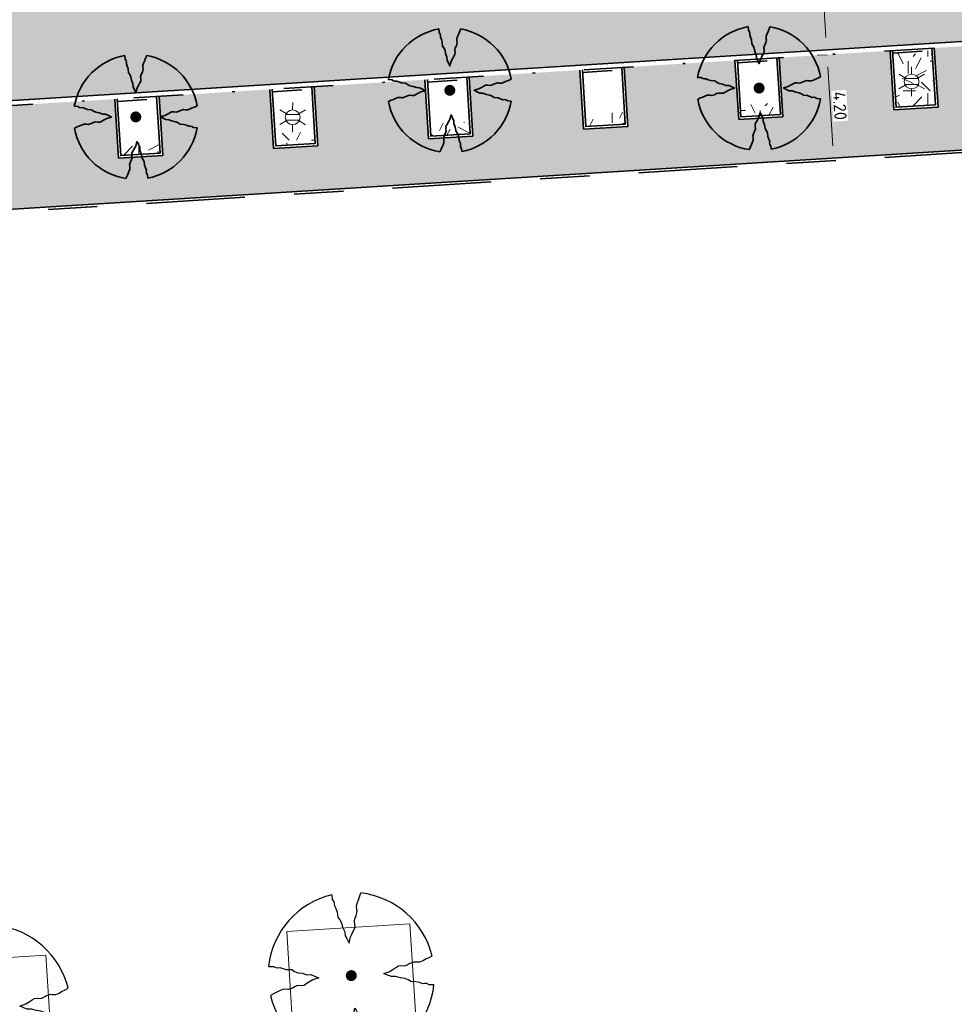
# Model space of a CAD drawing. Header units: metres. Extents: x 162305 to 163132, y 502542 to 502928.
# Tile 158 of 222: x 162574 to 162612, y 502709 to 502749. Entities that reach past the tile are written whole.
import ezdxf
from ezdxf.enums import TextEntityAlignment as Align

# ---------------------------------------------------------------- set-up
doc = ezdxf.new("R2010")
doc.units = ezdxf.units.M
for name, pattern in [('VH-GELEIDEBAND-SO', [6, 2, -2, 0, -2]), ('VH-OPSLUITBAND-SO', [10, 4, -2, 2, -2]), ('ZZ-HIDDEN-SO', [4, 2, -2])]:
    doc.linetypes.add(name, pattern=pattern)
for name, color, linetype, lineweight, true_color in [('B-WE-OV-LICHTMAST-S-200', 190, 'Continuous', 18, 0x7f00ff), ('N-WE-GR-BOOM-S', 3, 'Continuous', 25, 0x00ff00), ('N-WE-GR-PLANTGATVERBETERING-A', 92, 'Continuous', 13, 0x00bd00), ('N-WE-VH-KANTOPSLUITING_GELEIDEBAND_50X200-G', 20, 'VH-GELEIDEBAND-SO', 35, 0xff3f00), ('N-WE-VH-KANTOPSLUITING_OPSLUITBAND_100X200-G', 150, 'VH-OPSLUITBAND-SO', 35, 0x007fff), ('N01-WE-GR-BOOM-S', 30, 'Continuous', 35, 0xff7f00)]:
    doc.layers.add(name, color=color, linetype=linetype, lineweight=lineweight, true_color=true_color)
for name, color, linetype, lineweight in [('N-WE-GR-GRAS-A-200', 62, 'Continuous', 18), ('N-WE-VH-KANTOPSLUITING_BETONRUG-G', 7, 'ZZ-HIDDEN-SO', 35), ('N-WE-VH-KANTOPSLUITING_VOORKANTBAND-G', 50, 'Continuous', 35), ('N-WE-VH-OPENVERHARDING_BETONSTRAATSTEEN-A-200', 92, 'Continuous', 18), ('N-WE-VH-OPENVERHARDING_TEGEL-A', 92, 'Continuous', 18), ('X-XX-AL-M', 7, 'Continuous', 18)]:
    doc.layers.add(name, color=color, linetype=linetype, lineweight=lineweight)
doc.layers.add('X-XX-AL-HULPLIJN 01-G', color=1, linetype='Continuous', lineweight=18, true_color=0xff0000, plot=False)
doc.styles.add('NLCS-ISO', font='NLCS-ISO.ttf')
doc.styles.add('NLCS-ISO-M200-T25', font='NLCS-ISO.ttf', dxfattribs={"height": 0.5})
doc.dimstyles.new('NLCS-M200-T25-PIJL_L2_H2', dxfattribs={"dimscale": 0.2, "dimtxt": 2.5, "dimasz": 2.5, "dimexe": 2, "dimexo": 2, "dimgap": 0.7, "dimtad": 1, "dimzin": 0, "dimdsep": 46, "dimtxsty": 'NLCS-ISO-M200-T25', "dimcen": 0, "dimdle": 2, "dimclrd": 256, "dimclre": 256, "dimclrt": 256, "dimazin": 0, "dimtfac": 1, "dimtdec": 3, "dimtofl": 0, "dimtmove": 0, "dimatfit": 3, "dimfxl": 2, "dimfxlon": 1, "dimtfillclr": 256, "dimtolj": 1, "dimtzin": 0, "dimlwd": -1, "dimlwe": -1, "dimarcsym": 0})
pattern_1 = [(0, (0, 0), (2, 2), [0.5, -1.5]), (0, (1.1, 1.2), (2, 2), [0.5, -1.5]), (90, (0.2, 0.7), (-2, 2), [0.5, -1.5]), (90, (1, 1.4), (-2, 2), [0.5, -1.5]), (45, (0.4, 1.4), (0, 2), [0.5, -2.328427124]), (135, (1.1, 0), (-2, 0), [0.5, -2.328427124]), (26.5650512, (0.5, 0.6), (2, 8e-10), [0.5, -3.972135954]), (26.5650512, (1.4, 1.6), (2, 8e-10), [0.5, -3.972135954]), (63.43494882, (1.4, 0), (1e-10, 2), [0.5, -3.972135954]), (63.43494882, (0.5, 0.9), (1e-10, 2), [0.5, -3.972135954]), (63.43494882, (1.2, 0.4), (1e-10, 2), [0.5, -3.972135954]), (116.5650512, (0, 1.1), (-8e-10, 2), [0.5, -3.972135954]), (153.43494882, (0.4, 0.3), (-2, 1e-10), [0.5, -3.972135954])]

# ---------------------------------------------------------------- blocks, each defined once
blk = doc.blocks.new('*D222')
at = {"layer": 'Defpoints', "color": 0, "transparency": 16777216}
for p in [(162606.557, 502753.174), (162607.381, 502753.225), (162608.158, 502747.75)]:
    blk.add_point(p, dxfattribs=at)
at = {"layer": 'X-XX-AL-M', "transparency": 16777216}
for p, q in [((162606.956, 502753.199), (162606.158, 502753.149)), ((162606.87, 502748.17), (162606.588, 502752.675)), ((162607.301, 502747.696), (162606.502, 502747.646))]:
    blk.add_line(p, q, dxfattribs=at)
for points in [[(162606.672, 502752.68), (162606.505, 502752.67), (162606.557, 502753.174)], [(162606.954, 502748.175), (162606.787, 502748.165), (162606.902, 502747.671)]]:
    blk.add_solid(points, dxfattribs=at)
at = {"layer": 'X-XX-AL-M', "transparency": 16777216, "insert": (162607.169, 502750.45), "char_height": 0.5, "attachment_point": 5, "rotation": 273.5814, "style": 'NLCS-ISO-M200-T25', "bg_fill": 3, "box_fill_scale": 1.1, "bg_fill_color": 256, "bg_fill_true_color": 13158600, "bg_fill_transparency": 0}
blk.add_mtext('\\A1;5,50', dxfattribs=at)
blk = doc.blocks.new('*D223')
at = {"layer": 'Defpoints', "color": 0, "transparency": 16777216}
for p in [(162606.912, 502747.471), (162607.247, 502747.493), (162608.011, 502743.328)]:
    blk.add_point(p, dxfattribs=at)
at = {"layer": 'X-XX-AL-M', "transparency": 16777216}
for p, q in [((162606.912, 502747.471), (162606.512, 502747.447)), ((162607.143, 502743.774), (162606.943, 502746.972)), ((162607.574, 502743.3), (162606.775, 502743.25))]:
    blk.add_line(p, q, dxfattribs=at)
for points in [[(162607.026, 502746.978), (162606.86, 502746.967), (162606.912, 502747.471)], [(162607.226, 502743.78), (162607.06, 502743.769), (162607.174, 502743.275)]]:
    blk.add_solid(points, dxfattribs=at)
at = {"layer": 'X-XX-AL-M', "transparency": 16777216, "insert": (162607.432, 502745.398), "char_height": 0.5, "attachment_point": 5, "rotation": 273.5814, "style": 'NLCS-ISO-M200-T25', "bg_fill": 3, "box_fill_scale": 1.1, "bg_fill_color": 256, "bg_fill_true_color": 13158600, "bg_fill_transparency": 0}
blk.add_mtext('\\A1;4.20', dxfattribs=at)
blk = doc.blocks.new('SGR-BOOM_2E GROOTTE')
h = blk.add_hatch(color=256)
edge = h.paths.add_edge_path()
edge.add_arc((-0.002, 0.003), 0.15, 0, 360)
at = {"flags": 128}
for points in [[(-0.393, 2.219), (-0.386, 2.091), (-0.348, 2.03), (-0.339, 1.969), (-0.341, 1.917), (-0.308, 1.837), (-0.277, 1.741), (-0.267, 1.599), (-0.216, 1.531), (-0.176, 1.447), (-0.153, 1.329), (-0.105, 1.196), (-0.101, 1.091), (-0.064, 1.01), (-0.03, 0.939), (-0.003, 0.885), (0.045, 1.05), (0.096, 1.142), (0.143, 1.23), (0.18, 1.291), (0.184, 1.376), (0.173, 1.464), (0.193, 1.531), (0.234, 1.613), (0.265, 1.725), (0.255, 1.772), (0.254, 1.878), (0.285, 1.965), (0.319, 2.036), (0.35, 2.117), (0.397, 2.217)], [(-2.219, 0.389), (-2.089, 0.381), (-2.027, 0.345), (-1.967, 0.335), (-1.916, 0.339), (-1.835, 0.305), (-1.74, 0.274), (-1.598, 0.264), (-1.531, 0.213), (-1.443, 0.17), (-1.325, 0.147), (-1.195, 0.102), (-1.09, 0.098), (-1.008, 0.061), (-0.938, 0.027), (-0.883, 0), (-1.048, -0.048), (-1.141, -0.099), (-1.229, -0.146), (-1.29, -0.183), (-1.374, -0.186), (-1.462, -0.176), (-1.531, -0.196), (-1.612, -0.237), (-1.723, -0.268), (-1.77, -0.258), (-1.876, -0.259), (-1.963, -0.29), (-2.034, -0.323), (-2.115, -0.352), (-2.216, -0.401)], [(2.214, -0.385), (2.084, -0.378), (2.022, -0.34), (1.963, -0.33), (1.912, -0.335), (1.829, -0.3), (1.734, -0.27), (1.593, -0.259), (1.525, -0.21), (1.44, -0.168), (1.322, -0.144), (1.191, -0.097), (1.084, -0.093), (1.004, -0.057), (0.933, -0.022), (0.879, 0.005), (1.044, 0.053), (1.136, 0.103), (1.224, 0.15), (1.284, 0.188), (1.368, 0.191), (1.458, 0.18), (1.525, 0.201), (1.606, 0.24), (1.719, 0.273), (1.765, 0.263), (1.87, 0.262), (1.959, 0.292), (2.029, 0.328), (2.111, 0.357), (2.212, 0.405)], [(-0.36, -2.218), (-0.311, -2.117), (-0.28, -2.037), (-0.248, -1.966), (-0.217, -1.878), (-0.216, -1.773), (-0.228, -1.725), (-0.195, -1.613), (-0.156, -1.531), (-0.135, -1.464), (-0.145, -1.375), (-0.141, -1.292), (-0.104, -1.231), (-0.057, -1.143), (-0.006, -1.05), (0.041, -0.885), (0.069, -0.939), (0.102, -1.01), (0.139, -1.092), (0.144, -1.196), (0.19, -1.328), (0.213, -1.447), (0.255, -1.531), (0.305, -1.599), (0.316, -1.741), (0.347, -1.836), (0.381, -1.918), (0.376, -1.968), (0.387, -2.031), (0.423, -2.09), (0.432, -2.205)]]:
    blk.add_lwpolyline(points, dxfattribs=at)
for start, end in [(100.0002, 170.1098), (10.2999, 79.792), (190.3241, 260.8433), (281.0946, 350.0621)]:
    blk.add_arc((-0.002, 0.003), 2.25, start, end)
blk = doc.blocks.new('SGR-BOOM_3E GROOTTE')
h = blk.add_hatch(color=256)
edge = h.paths.add_edge_path()
edge.add_arc((-0.002, 0.003), 0.15, 0, 360)
at = {"flags": 128}
for points in [[(-0.296, 1.665), (-0.29, 1.569), (-0.261, 1.523), (-0.255, 1.478), (-0.256, 1.439), (-0.231, 1.379), (-0.208, 1.307), (-0.201, 1.2), (-0.163, 1.149), (-0.132, 1.086), (-0.115, 0.997), (-0.079, 0.898), (-0.076, 0.819), (-0.049, 0.758), (-0.023, 0.705), (-0.003, 0.664), (0.033, 0.788), (0.072, 0.857), (0.107, 0.924), (0.134, 0.969), (0.138, 1.033), (0.129, 1.099), (0.144, 1.149), (0.175, 1.211), (0.198, 1.295), (0.19, 1.33), (0.19, 1.409), (0.213, 1.475), (0.239, 1.528), (0.262, 1.589), (0.297, 1.664)], [(-1.665, 0.293), (-1.567, 0.287), (-1.521, 0.259), (-1.476, 0.252), (-1.437, 0.255), (-1.377, 0.23), (-1.306, 0.207), (-1.199, 0.199), (-1.149, 0.161), (-1.083, 0.128), (-0.994, 0.111), (-0.897, 0.077), (-0.818, 0.074), (-0.757, 0.047), (-0.704, 0.021), (-0.663, 0.001), (-0.787, -0.035), (-0.856, -0.074), (-0.922, -0.108), (-0.968, -0.137), (-1.031, -0.139), (-1.097, -0.131), (-1.149, -0.146), (-1.21, -0.177), (-1.293, -0.2), (-1.328, -0.193), (-1.408, -0.193), (-1.473, -0.216), (-1.526, -0.241), (-1.587, -0.263), (-1.662, -0.3)], [(1.66, -0.288), (1.562, -0.282), (1.516, -0.254), (1.472, -0.247), (1.434, -0.25), (1.371, -0.224), (1.3, -0.201), (1.194, -0.193), (1.143, -0.156), (1.079, -0.125), (0.991, -0.107), (0.892, -0.072), (0.813, -0.069), (0.752, -0.042), (0.699, -0.016), (0.658, 0.005), (0.782, 0.041), (0.851, 0.078), (0.917, 0.114), (0.962, 0.142), (1.025, 0.144), (1.093, 0.136), (1.143, 0.151), (1.204, 0.181), (1.288, 0.206), (1.323, 0.198), (1.402, 0.198), (1.468, 0.22), (1.521, 0.247), (1.583, 0.269), (1.659, 0.304)], [(-0.27, -1.663), (-0.234, -1.587), (-0.211, -1.527), (-0.186, -1.474), (-0.163, -1.407), (-0.163, -1.329), (-0.171, -1.293), (-0.147, -1.209), (-0.118, -1.147), (-0.102, -1.097), (-0.109, -1.03), (-0.107, -0.968), (-0.078, -0.922), (-0.043, -0.857), (-0.005, -0.787), (0.03, -0.663), (0.051, -0.704), (0.076, -0.756), (0.104, -0.818), (0.107, -0.896), (0.142, -0.995), (0.159, -1.084), (0.19, -1.147), (0.228, -1.199), (0.237, -1.305), (0.26, -1.376), (0.285, -1.438), (0.282, -1.475), (0.289, -1.522), (0.317, -1.566), (0.323, -1.653)]]:
    blk.add_lwpolyline(points, dxfattribs=at)
for start, end in [(100.0002, 170.1098), (10.2999, 79.792), (190.3241, 260.8433), (281.0946, 350.0621)]:
    blk.add_arc((-0.002, 0.003), 1.687, start, end)
blk = doc.blocks.new('B-SOV-LICHTMAST-SO')
for p, q in [((0, 1.5), (0, 3)), ((-1.3, 0.75), (-2.6, 1.5)), ((1.3, 0.75), (2.6, 1.5)), ((-1.3, -0.75), (-2.6, -1.5)), ((0, -1.5), (0, -3)), ((1.3, -0.75), (2.6, -1.5))]:
    blk.add_line(p, q)
at = {"flags": 128}
for points in [[(-1.38, 0.59), (1.38, 0.59)], [(-1.38, -0.59), (1.38, -0.59)]]:
    blk.add_lwpolyline(points, dxfattribs=at)
blk.add_circle((0, 0), 1.5)
at = {"style": 'NLCS-ISO'}
blk.add_attdef('TYPE', text='', height=1.8, dxfattribs=at).set_placement((0, 3), align=Align.BOTTOM_CENTER)

msp = doc.modelspace()

# ---------------------------------------------------------------- hatches: boundary and pattern name
at = {"layer": 'N-WE-GR-GRAS-A-200'}
h = msp.add_hatch(dxfattribs=at)
h.set_pattern_fill('AGR-GRAS_02-SO', color=256, scale=0.2, style=0, pattern_type=2)
h.set_pattern_definition(pattern_1)
h.paths.add_polyline_path([(162421.517, 502819.726), (162435.034, 502820.576), (162435.169, 502820.432), (162435.343, 502820.275), (162435.553, 502820.121), (162435.897, 502819.944), (162436.228, 502819.841), (162436.649, 502819.789), (162442.014, 502820.095), (162442.181, 502820.21), (162442.325, 502817.953), (162445.008, 502818.123), (162446.244, 502817.251), (162443.192, 502817.061), (162443.511, 502811.925), (162442.505, 502811.858), (162442.17, 502817.226), (162424.634, 502816.13), (162424.643, 502815.982), (162424.967, 502810.771), (162422.081, 502810.59)])
edge = h.paths.add_edge_path(flags=16)
edge.add_ellipse((162362.043, 502852.57), major_axis=(-0.0024, 0.0374), ratio=0.999228, start_angle=0, end_angle=360, ccw=False)
edge = h.paths.add_edge_path(flags=16)
edge.add_ellipse((162362.585, 502843.074), major_axis=(-0.0024, 0.0374), ratio=0.999228, start_angle=0, end_angle=360, ccw=False)
edge = h.paths.add_edge_path(flags=16)
edge.add_ellipse((162361.375, 502862.47), major_axis=(-0.0024, 0.0374), ratio=0.999228, start_angle=0, end_angle=360, ccw=False)
h.paths.add_polyline_path([(162362.219, 502859.55), (162362.319, 502859.557), (162363.515, 502840.078), (162363.415, 502840.072), (162363.443, 502839.623), (162363.543, 502839.629), (162363.629, 502838.217), (162362.822, 502838.159), (162362.786, 502838.484), (162362.788, 502838.484), (162362.758, 502838.774), (162362.163, 502845.491), (162360.898, 502866.676), (162361.878, 502866.739), (162362.291, 502860.006), (162362.191, 502860)])
h.paths.add_polyline_path([(162370.36, 502859.13), (162370.182, 502861.923), (162370.463, 502861.92), (162370.486, 502861.402), (162370.779, 502861.415), (162370.814, 502860.896), (162371.337, 502860.935), (162371.387, 502859.961), (162371.777, 502859.979), (162371.78, 502859.223)])
edge = h.paths.add_edge_path(flags=16)
edge.add_ellipse((162389.544, 502924.307), major_axis=(-0.0024, 0.0375), ratio=0.999228, start_angle=0, end_angle=360, ccw=False)
edge = h.paths.add_edge_path(flags=16)
edge.add_ellipse((162379.964, 502923.711), major_axis=(-0.0024, 0.0375), ratio=0.999228, start_angle=0, end_angle=360, ccw=False)
h.paths.add_polyline_path([(162371.042, 502923.041), (162371.029, 502923.547), (162371.022, 502923.655), (162398.112, 502925.305), (162398.145, 502924.764)])
edge = h.paths.add_edge_path(flags=16)
edge.add_ellipse((162472.361, 502871.473), major_axis=(-0.0024, 0.0375), ratio=0.999228, start_angle=0, end_angle=360, ccw=False)
edge = h.paths.add_edge_path(flags=16)
edge.add_ellipse((162472.286, 502872.403), major_axis=(-0.0024, 0.0375), ratio=0.999228, start_angle=0, end_angle=360, ccw=False)
edge = h.paths.add_edge_path(flags=16)
edge.add_ellipse((162481.311, 502872.974), major_axis=(-0.0024, 0.0375), ratio=0.999228, start_angle=0, end_angle=360, ccw=False)
edge = h.paths.add_edge_path(flags=16)
edge.add_ellipse((162481.4, 502872.078), major_axis=(-0.0024, 0.0375), ratio=0.999228, start_angle=0, end_angle=360, ccw=False)
edge = h.paths.add_edge_path(flags=16)
edge.add_ellipse((162491.481, 502873.637), major_axis=(-0.0024, 0.0375), ratio=0.999228, start_angle=0, end_angle=360, ccw=False)
edge = h.paths.add_edge_path()
edge.add_line((162491.614, 502871.718), (162490.496, 502871.657))
edge.add_line((162490.496, 502871.657), (162490.491, 502871.77))
edge.add_line((162490.491, 502871.77), (162478.157, 502870.992))
edge.add_line((162478.157, 502870.992), (162470.974, 502870.605))
edge.add_line((162470.974, 502870.605), (162470.856, 502872.5))
edge.add_line((162470.856, 502872.5), (162485.627, 502873.415))
edge.add_line((162485.627, 502873.415), (162493.227, 502873.874))
edge.add_line((162493.227, 502873.874), (162492.846, 502880.392))
edge.add_line((162492.846, 502880.392), (162493.987, 502880.465))
edge.add_line((162493.987, 502880.465), (162494.519, 502871.874))
edge.add_line((162494.519, 502871.874), (162491.646, 502871.719))
edge.add_ellipse((162491.628, 502871.752), major_axis=(-0.0024, 0.0375), ratio=0.999228, start_angle=204.2611, end_angle=514.6215)
h.paths.add_polyline_path([(162503.076, 502855.443), (162503.175, 502855.449), (162503.182, 502855.349), (162507.723, 502855.63), (162508.325, 502845.898), (162508.826, 502845.929), (162509.922, 502845.996), (162508.48, 502869.305), (162502.561, 502868.939), (162502.362, 502868.295), (162502.373, 502866.891)])
h.paths.add_polyline_path([(162538.734, 502870.453), (162538.737, 502870.459), (162538.743, 502870.478), (162538.747, 502870.497), (162538.75, 502870.516), (162538.751, 502870.535), (162538.75, 502870.553), (162538.747, 502870.572), (162538.743, 502870.591), (162538.737, 502870.611), (162538.729, 502870.629), (162538.722, 502870.641), (162538.703, 502870.938), (162537.951, 502870.89), (162537.968, 502870.619), (162537.965, 502870.611), (162537.958, 502870.591), (162537.954, 502870.572), (162537.952, 502870.553), (162537.951, 502870.535), (162537.952, 502870.516), (162537.954, 502870.497), (162537.958, 502870.478), (162537.965, 502870.459), (162537.973, 502870.44), (162537.98, 502870.426), (162537.999, 502870.138), (162538.751, 502870.186)], flags=16)
edge = h.paths.add_edge_path(flags=16)
edge.add_ellipse((162531.906, 502869.982), major_axis=(-0.25, 0), ratio=1, start_angle=-146.5113, end_angle=206.759, ccw=False)
edge.add_line((162532.115, 502870.12), (162532.13, 502870.095))
edge = h.paths.add_edge_path(flags=16)
edge.add_ellipse((162511.919, 502869.277), major_axis=(-0.0024, 0.0375), ratio=0.999228, start_angle=0, end_angle=360, ccw=False)
edge = h.paths.add_edge_path(flags=16)
edge.add_ellipse((162522.497, 502868.462), major_axis=(-0.0024, 0.0375), ratio=0.999228, start_angle=0, end_angle=360, ccw=False)
edge = h.paths.add_edge_path(flags=16)
edge.add_ellipse((162522.447, 502869.89), major_axis=(-0.0024, 0.0375), ratio=0.999228, start_angle=0, end_angle=360, ccw=False)
edge = h.paths.add_edge_path(flags=16)
edge.add_ellipse((162532.379, 502869.057), major_axis=(-0.0024, 0.0375), ratio=0.999228, start_angle=0, end_angle=360, ccw=False)
edge = h.paths.add_edge_path()
edge.add_line((162511.902, 502867.747), (162510.21, 502867.645))
edge.add_line((162510.21, 502867.645), (162510.109, 502869.306))
edge.add_line((162510.109, 502869.306), (162538.74, 502871.078))
edge.add_line((162538.74, 502871.078), (162538.844, 502869.377))
edge.add_line((162538.844, 502869.377), (162511.943, 502867.75))
edge.add_ellipse((162511.92, 502867.78), major_axis=(-0.0024, 0.0375), ratio=0.999228, start_angle=212.8954, end_angle=506.7392)
edge = h.paths.add_edge_path(flags=16)
edge.add_ellipse((162554.017, 502704.407), major_axis=(-0.25, 0), ratio=1, start_angle=-19.7806, end_angle=333.4897, ccw=False)
edge.add_line((162553.781, 502704.492), (162553.793, 502704.519))
edge = h.paths.add_edge_path()
edge.add_ellipse((162551.443, 502714.761), major_axis=(-0.579, 0), ratio=1, start_angle=88.3276, end_angle=98.4248)
edge.add_line((162551.528, 502714.188), (162556.303, 502714.513))
edge.add_line((162556.303, 502714.513), (162556.577, 502710.125))
edge.add_line((162556.577, 502710.125), (162556.776, 502710.137))
edge.add_line((162556.776, 502710.137), (162556.846, 502709.236))
edge.add_line((162556.846, 502709.236), (162552.732, 502708.974))
edge.add_line((162552.732, 502708.974), (162552.986, 502704.982))
edge.add_line((162552.986, 502704.982), (162557.154, 502705.248))
edge.add_line((162557.154, 502705.248), (162557.171, 502705.029))
edge.add_line((162557.171, 502705.029), (162577.095, 502706.273))
edge.add_line((162577.095, 502706.273), (162577.219, 502706.826))
edge.add_line((162577.219, 502706.826), (162577.305, 502705.378))
edge.add_line((162577.305, 502705.378), (162549.792, 502703.693))
edge.add_line((162549.792, 502703.693), (162549.16, 502713.814))
edge.add_line((162549.16, 502713.814), (162549.362, 502713.826))
edge.add_line((162549.362, 502713.826), (162549.356, 502713.926))
edge.add_line((162549.356, 502713.926), (162550.264, 502713.982))
edge.add_ellipse((162550.22, 502714.681), major_axis=(-0.7, 0), ratio=1, start_angle=93.5531, end_angle=128.9932)
edge.add_line((162550.661, 502714.137), (162551.426, 502714.182))
edge = h.paths.add_edge_path(flags=16)
edge.add_ellipse((162508.182, 502708.963), major_axis=(-0.0024, 0.0375), ratio=0.999228, start_angle=0, end_angle=360, ccw=False)
edge = h.paths.add_edge_path(flags=16)
edge.add_ellipse((162498.418, 502708.139), major_axis=(-0.0024, 0.0375), ratio=0.999228, start_angle=0, end_angle=360, ccw=False)
edge = h.paths.add_edge_path(flags=16)
edge.add_ellipse((162487.929, 502707.676), major_axis=(-0.0024, 0.0375), ratio=0.999228, start_angle=0, end_angle=360, ccw=False)
edge = h.paths.add_edge_path(flags=16)
edge.add_ellipse((162478.214, 502707.105), major_axis=(-0.0024, 0.0375), ratio=0.999228, start_angle=0, end_angle=360, ccw=False)
h.paths.add_polyline_path([(162476.685, 502707.087), (162505.879, 502708.912), (162539.79, 502710.978), (162539.851, 502709.987), (162476.746, 502706.099)])
edge = h.paths.add_edge_path(flags=16)
edge.add_ellipse((162395.834, 502721.362), major_axis=(-0.0024, 0.0374), ratio=0.999228, start_angle=0, end_angle=360, ccw=False)
edge = h.paths.add_edge_path(flags=16)
edge.add_ellipse((162396.47, 502711.185), major_axis=(-0.0024, 0.0374), ratio=0.999228, start_angle=0, end_angle=360, ccw=False)
edge = h.paths.add_edge_path()
edge.add_line((162395.383, 502731.715), (162396.765, 502708.907))
edge.add_line((162396.765, 502708.907), (162397.036, 502704.3))
edge.add_line((162397.036, 502704.3), (162396.295, 502704.256))
edge.add_line((162396.295, 502704.256), (162395.798, 502704.697))
edge.add_line((162395.798, 502704.697), (162394.018, 502733.935))
edge.add_line((162394.018, 502733.935), (162394.9, 502734.934))
edge.add_line((162394.9, 502734.934), (162395.187, 502734.952))
edge.add_line((162395.187, 502734.952), (162395.379, 502731.782))
edge.add_ellipse((162395.364, 502731.747), major_axis=(-0.0024, 0.0374), ratio=0.999228, start_angle=333.5251, end_angle=566.1217)
edge = h.paths.add_edge_path(flags=16)
edge.add_ellipse((162599.331, 502707.364), major_axis=(-0.0024, 0.0375), ratio=0.999228, start_angle=0, end_angle=360, ccw=False)
edge = h.paths.add_edge_path(flags=16)
edge.add_ellipse((162589.565, 502706.823), major_axis=(-0.0024, 0.0375), ratio=0.999228, start_angle=0, end_angle=360, ccw=False)
edge = h.paths.add_edge_path()
edge.add_ellipse((162583.961, 502706.24), major_axis=(-0.25, 0), ratio=1, start_angle=93.4892, end_angle=273.4892)
edge.add_line((162583.945, 502706.489), (162583.943, 502706.535))
edge.add_line((162583.943, 502706.535), (162608.977, 502708.062))
edge.add_line((162608.977, 502708.062), (162609.022, 502707.322))
edge.add_line((162609.022, 502707.322), (162583.988, 502705.788))
edge.add_line((162583.988, 502705.788), (162583.976, 502705.99))
edge = h.paths.add_edge_path(flags=16)
edge.add_ellipse((162616.144, 502666.519), major_axis=(-0.0024, 0.0374), ratio=0.999228, start_angle=0, end_angle=360, ccw=False)
edge = h.paths.add_edge_path(flags=16)
edge.add_ellipse((162615.418, 502676.401), major_axis=(-0.0024, 0.0374), ratio=0.999228, start_angle=0, end_angle=360, ccw=False)
edge = h.paths.add_edge_path()
edge.add_ellipse((162615.429, 502664.807), major_axis=(-0.25, 0), ratio=1, start_angle=33.4892, end_angle=333.4892)
edge.add_line((162615.205, 502664.919), (162615.153, 502664.945))
edge.add_line((162615.153, 502664.945), (162613.958, 502684.042))
edge.add_line((162613.958, 502684.042), (162615.141, 502684.116))
edge.add_line((162615.141, 502684.116), (162615.159, 502683.799))
edge.add_line((162615.159, 502683.799), (162616.307, 502665.548))
edge.add_line((162616.307, 502665.548), (162616.303, 502665.534))
edge.add_line((162616.303, 502665.534), (162616.301, 502665.515))
edge.add_line((162616.301, 502665.515), (162616.3, 502665.496))
edge.add_line((162616.3, 502665.496), (162616.301, 502665.477))
edge.add_line((162616.301, 502665.477), (162616.303, 502665.458))
edge.add_line((162616.303, 502665.458), (162616.308, 502665.439))
edge.add_line((162616.308, 502665.439), (162616.314, 502665.42))
edge.add_line((162616.314, 502665.42), (162616.315, 502665.418))
edge.add_line((162616.315, 502665.418), (162616.722, 502658.942))
edge.add_line((162616.722, 502658.942), (162615.533, 502658.854))
edge.add_line((162615.533, 502658.854), (162615.172, 502664.637))
edge.add_line((162615.172, 502664.637), (162615.22, 502664.669))
h.paths.add_polyline_path([(162613.807, 502655.383), (162613.598, 502658.712), (162613.638, 502658.715), (162613.934, 502653.992), (162582.144, 502652.018), (162582.063, 502653.317)])
h.paths.add_polyline_path([(162630.424, 502647.556), (162630.699, 502642.626), (162628.4, 502642.494), (162627.777, 502642.458), (162627.786, 502642.278), (162603.433, 502640.765), (162603.114, 502645.897), (162602.077, 502645.841), (162602.105, 502645.392), (162602.141, 502645.394), (162602.467, 502640.049), (162633.855, 502641.963), (162634.145, 502641.982), (162633.881, 502644.367), (162633.717, 502645), (162633.378, 502645.727), (162632.876, 502646.364), (162632.286, 502646.854), (162631.624, 502647.211)])
edge = h.paths.add_edge_path(flags=16)
edge.add_ellipse((162567.845, 502652.2), major_axis=(-0.0024, 0.0375), ratio=0.999228, start_angle=0, end_angle=360, ccw=False)
edge = h.paths.add_edge_path()
edge.add_line((162548.046, 502650.768), (162548.03, 502651.015))
edge.add_line((162548.03, 502651.015), (162549.486, 502651.109))
edge.add_line((162549.486, 502651.109), (162549.486, 502650.517))
edge.add_line((162549.486, 502650.517), (162550.286, 502650.517))
edge.add_line((162550.286, 502650.517), (162550.286, 502651.16))
edge.add_line((162550.286, 502651.16), (162558.56, 502651.693))
edge.add_ellipse((162558.587, 502651.719), major_axis=(-0.0024, 0.0375), ratio=0.999228, start_angle=129.7834, end_angle=230.2968)
edge.add_line((162558.617, 502651.697), (162573.877, 502652.68))
edge.add_line((162573.877, 502652.68), (162573.944, 502651.609))
edge.add_line((162573.944, 502651.609), (162548.093, 502650.004))
edge.add_line((162548.093, 502650.004), (162548.05, 502650.705))
edge.add_ellipse((162548.028, 502650.735), major_axis=(-0.0024, 0.0375), ratio=0.999228, start_angle=211.6727, end_angle=328.1784)
edge = h.paths.add_edge_path(flags=16)
edge.add_ellipse((162430.665, 502659.865), major_axis=(-0.0024, 0.0375), ratio=0.999228, start_angle=0, end_angle=360, ccw=False)
edge = h.paths.add_edge_path(flags=16)
edge.add_ellipse((162420.419, 502659.642), major_axis=(-0.0024, 0.0375), ratio=0.999228, start_angle=0, end_angle=360, ccw=False)
edge = h.paths.add_edge_path(flags=16)
edge.add_ellipse((162411.256, 502659.155), major_axis=(-0.0024, 0.0375), ratio=0.999228, start_angle=0, end_angle=360, ccw=False)
h.paths.add_polyline_path([(162435.507, 502661.043), (162435.323, 502659.857), (162409.633, 502658.262), (162409.562, 502659.421), (162417.311, 502659.909), (162417.311, 502659.564), (162418.111, 502659.564), (162418.111, 502659.962)])
edge = h.paths.add_edge_path()
edge.add_arc((162406.536, 502665.135), 0.25, 314.1361, 386.759)
edge.add_line((162406.759, 502665.248), (162406.744, 502665.273))
edge.add_arc((162406.536, 502665.135), 0.25, 33.4892, 53.1521)
edge.add_line((162406.686, 502665.335), (162405.617, 502682.119))
edge.add_line((162405.617, 502682.119), (162404.587, 502699.361))
edge.add_line((162404.587, 502699.361), (162405.114, 502699.394))
edge.add_line((162405.114, 502699.394), (162407.566, 502659.298))
edge.add_line((162407.566, 502659.298), (162407.073, 502659.267))
edge.add_line((162407.073, 502659.267), (162407.068, 502659.343))
edge.add_line((162407.068, 502659.343), (162407.062, 502659.43))
edge.add_line((162407.062, 502659.43), (162406.71, 502664.956))
h.paths.add_polyline_path([(162384.175, 502626.989), (162385.046, 502626.592), (162372.825, 502599.014), (162371.335, 502595.495), (162370.722, 502593.495), (162370.394, 502591.743), (162370.27, 502590.819), (162370.22, 502589.04), (162370.38, 502587.03), (162370.565, 502585.909), (162371.415, 502583.295), (162372.193, 502581.707), (162370.908, 502584.33), (162369.966, 502586.806), (162369.747, 502588.04), (162369.616, 502589.543), (162369.609, 502591.028), (162369.765, 502592.585), (162370.157, 502594.429), (162370.745, 502596.215), (162373.739, 502603.155), (162382.073, 502622.389), (162383.982, 502627.016)])
h.paths.add_polyline_path([(162633.546, 502600.513), (162633.828, 502595.971), (162634.923, 502596.039), (162635.361, 502596.088), (162635.807, 502596.254), (162636.127, 502596.481), (162636.395, 502596.782), (162636.609, 502597.185), (162636.68, 502597.521), (162636.692, 502597.852), (162636.458, 502601.632), (162636.458, 502601.69), (162604.902, 502599.753), (162604.852, 502599.75), (162605.149, 502595.651), (162605.325, 502595.091), (162605.529, 502594.771), (162606.031, 502594.327), (162606.489, 502594.101), (162606.98, 502594.014), (162607.398, 502594.03), (162607.379, 502594.329), (162607.479, 502594.335), (162607.197, 502598.877)])
h = msp.add_hatch(dxfattribs=at)
h.set_pattern_fill('AGR-GRAS_02-SO', color=256, scale=0.2, style=0, pattern_type=2)
h.set_pattern_definition(pattern_1)
h.paths.add_polyline_path([(162611.17, 502747.637), (162611.207, 502747.042), (162609.61, 502746.946), (162609.574, 502747.537), (162610.412, 502747.589), (162610.418, 502747.501), (162610.706, 502747.519), (162610.808, 502747.614)], flags=0)
h = msp.add_hatch(dxfattribs=at)
h.set_pattern_fill('AGR-GRAS_02-SO', color=256, scale=0.2, style=0, pattern_type=2)
h.set_pattern_definition(pattern_1)
h.paths.add_polyline_path([(162611.207, 502747.042), (162611.307, 502745.437), (162609.711, 502745.337), (162609.61, 502746.946)], flags=0)
h = msp.add_hatch(dxfattribs=at)
h.set_pattern_fill('AGR-GRAS_02-SO', color=256, scale=0.2, style=0, pattern_type=2)
h.set_pattern_definition(pattern_1)
h.paths.add_polyline_path([(162604.99, 502745.527), (162605.02, 502745.045), (162603.424, 502744.945), (162603.394, 502745.428)], flags=0)
h = msp.add_hatch(dxfattribs=at)
h.set_pattern_fill('AGR-GRAS_02-SO', color=256, scale=0.2, style=0, pattern_type=2)
h.set_pattern_definition(pattern_1)
h.paths.add_polyline_path([(162598.702, 502745.139), (162598.733, 502744.653), (162597.137, 502744.553), (162597.106, 502745.041)], flags=0)
h = msp.add_hatch(dxfattribs=at)
h.set_pattern_fill('AGR-GRAS_02-SO', color=256, scale=0.2, style=0, pattern_type=2)
h.set_pattern_definition(pattern_1)
h.paths.add_polyline_path([(162592.415, 502744.752), (162592.446, 502744.261), (162590.85, 502744.161), (162590.819, 502744.654)], flags=0)
h = msp.add_hatch(dxfattribs=at)
h.set_pattern_fill('AGR-GRAS_02-SO', color=256, scale=0.2, style=0, pattern_type=2)
h.set_pattern_definition(pattern_1)
h.paths.add_polyline_path([(162586.128, 502744.365), (162586.159, 502743.869), (162584.563, 502743.769), (162584.532, 502744.266)], flags=0)
h = msp.add_hatch(dxfattribs=at)
h.set_pattern_fill('AGR-GRAS_02-SO', color=256, scale=0.2, style=0, pattern_type=2)
h.set_pattern_definition(pattern_1)
h.paths.add_polyline_path([(162579.841, 502743.977), (162579.872, 502743.477), (162578.276, 502743.378), (162578.244, 502743.879)], flags=0)
at = {"layer": 'N-WE-VH-OPENVERHARDING_BETONSTRAATSTEEN-A-200', "true_color": 0x333333}
h = msp.add_hatch(dxfattribs=at)
h.set_pattern_fill('AVH-BSS_KEIFORMAAT_KEPER-SO', color=250, scale=0.2, angle=3.5504, pattern_type=2)
h.set_pattern_definition([(48.55043389, (0, 0), (-0.01839141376, 0.29641483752), [0.63, -0.21]), (138.55043389, (0.13901, 0.1574), (-0.01839141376, 0.29641483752), [0.63, -0.21])])
edge = h.paths.add_edge_path()
edge.add_line((162553.544, 502749.856), (162553.887, 502744.366))
edge.add_line((162553.887, 502744.366), (162554.438, 502744.401))
edge.add_line((162554.438, 502744.401), (162615.742, 502748.222))
edge.add_line((162615.742, 502748.222), (162618.161, 502748.373))
edge.add_arc((162618.472, 502743.383), 5, 3.5212, 93.5671, ccw=False)
edge.add_line((162623.462, 502743.69), (162622.51, 502759.177))
edge.add_arc((162617.519, 502758.87), 5, -86.4333, 3.5212, ccw=False)
edge.add_line((162617.83, 502753.88), (162602.26, 502752.905))
edge.add_line((162602.26, 502752.905), (162600.065, 502752.768))
edge.add_line((162600.065, 502752.768), (162584.495, 502751.793))
edge.add_line((162584.495, 502751.793), (162578.155, 502751.396))
edge.add_line((162578.155, 502751.396), (162572.167, 502751.022))
edge.add_line((162572.167, 502751.022), (162569.378, 502750.847))
edge.add_line((162569.378, 502750.847), (162553.544, 502749.856))
at = {"layer": 'N-WE-VH-OPENVERHARDING_TEGEL-A', "true_color": 0x333333}
h = msp.add_hatch(dxfattribs=at)
h.set_pattern_fill('AVH-TEGEL_400X400_HALFST_02', color=250, angle=3.5672, pattern_type=2)
h.set_pattern_definition([(3.56718799, (0, 0), (-0.02488758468, 0.3992250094), []), (93.56718799, (0, 0), (-0.3992250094, -0.02488758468), [0.4, -0.4]), (93.56718799, (0.17472, 0.41167), (-0.3992250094, -0.02488758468), [0.4, -0.4]), (3.56718799, (0.1872, 0.21206), (-0.0497751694, 0.7984500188), [0, -1.6]), (3.56718799, (0.5864, 0.23694), (-0.0497751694, 0.7984500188), [0, -1.6]), (48.567188, (0, 0), (-0.8482251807, 0.748674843), [])])
edge = h.paths.add_edge_path()
edge.add_arc((162552.301, 502737.725), 3.375, 42.6084, 44.5614)
edge.add_line((162554.706, 502740.093), (162554.6, 502741.801))
edge.add_line((162554.6, 502741.801), (162554.463, 502744.005))
edge.add_line((162554.463, 502744.005), (162554.687, 502744.02))
edge.add_line((162554.687, 502744.02), (162554.681, 502744.115))
edge.add_line((162554.681, 502744.115), (162554.906, 502744.129))
edge.add_line((162554.906, 502744.129), (162554.9, 502744.229))
edge.add_line((162554.9, 502744.229), (162558.942, 502744.481))
edge.add_line((162558.942, 502744.481), (162559.092, 502742.081))
edge.add_line((162559.092, 502742.081), (162560.981, 502742.199))
edge.add_line((162560.981, 502742.199), (162560.832, 502744.599))
edge.add_line((162560.832, 502744.599), (162565.323, 502744.879))
edge.add_line((162565.323, 502744.879), (162565.473, 502742.479))
edge.add_line((162565.473, 502742.479), (162567.404, 502742.6))
edge.add_line((162567.404, 502742.6), (162567.266, 502744.812))
edge.add_line((162567.266, 502744.812), (162567.333, 502744.817))
edge.add_line((162567.333, 502744.817), (162567.363, 502745.006))
edge.add_line((162567.363, 502745.006), (162571.745, 502745.279))
edge.add_line((162571.745, 502745.279), (162571.895, 502742.88))
edge.add_line((162571.895, 502742.88), (162573.691, 502742.992))
edge.add_line((162573.691, 502742.992), (162573.541, 502745.391))
edge.add_line((162573.541, 502745.391), (162578.032, 502745.671))
edge.add_line((162578.032, 502745.671), (162578.182, 502743.272))
edge.add_line((162578.182, 502743.272), (162579.978, 502743.383))
edge.add_line((162579.978, 502743.383), (162579.828, 502745.783))
edge.add_line((162579.828, 502745.783), (162584.319, 502746.063))
edge.add_line((162584.319, 502746.063), (162584.469, 502743.663))
edge.add_line((162584.469, 502743.663), (162586.265, 502743.775))
edge.add_line((162586.265, 502743.775), (162586.115, 502746.175))
edge.add_line((162586.115, 502746.175), (162590.606, 502746.455))
edge.add_line((162590.606, 502746.455), (162590.756, 502744.055))
edge.add_line((162590.756, 502744.055), (162592.552, 502744.167))
edge.add_line((162592.552, 502744.167), (162592.402, 502746.567))
edge.add_line((162592.402, 502746.567), (162596.893, 502746.847))
edge.add_line((162596.893, 502746.847), (162597.043, 502744.447))
edge.add_line((162597.043, 502744.447), (162598.839, 502744.559))
edge.add_line((162598.839, 502744.559), (162598.689, 502746.959))
edge.add_line((162598.689, 502746.959), (162603.18, 502747.239))
edge.add_line((162603.18, 502747.239), (162603.33, 502744.839))
edge.add_line((162603.33, 502744.839), (162605.126, 502744.951))
edge.add_line((162605.126, 502744.951), (162604.976, 502747.351))
edge.add_line((162604.976, 502747.351), (162609.467, 502747.631))
edge.add_line((162609.467, 502747.631), (162609.617, 502745.231))
edge.add_line((162609.617, 502745.231), (162611.413, 502745.343))
edge.add_line((162611.413, 502745.343), (162611.263, 502747.743))
edge.add_line((162611.263, 502747.743), (162615.754, 502748.023))
edge.add_line((162615.754, 502748.023), (162616.016, 502743.827))
edge.add_line((162616.016, 502743.827), (162554.785, 502740.01))
h.paths.add_polyline_path([(162572.37, 502741.904), (162572.969, 502741.942), (162572.931, 502742.541), (162572.332, 502742.503)], flags=0)
edge = h.paths.add_edge_path(flags=0)
edge.add_line((162566.936, 502741.882), (162566.936, 502741.882))
edge.add_line((162566.936, 502741.882), (162566.935, 502741.882))
edge.add_line((162566.935, 502741.882), (162566.935, 502741.882))
edge.add_ellipse((162566.827, 502741.735), major_axis=(0.269, 0.019), ratio=0.573453, start_angle=64.0472, end_angle=423.8936)

# ---------------------------------------------------------------- linework, layer by layer
at = {"layer": 'N-WE-GR-PLANTGATVERBETERING-A', "flags": 128}
for points in [[(162585.002, 502711.9), (162589.992, 502712.218), (162590.246, 502708.226), (162585.256, 502707.908), (162585.002, 502711.9)], [(162570.241, 502710.628), (162575.231, 502710.945), (162575.486, 502706.954), (162570.496, 502706.636), (162570.241, 502710.628)]]:
    msp.add_lwpolyline(points, dxfattribs=at)
at = {"layer": 'N-WE-VH-KANTOPSLUITING_BETONRUG-G', "ltscale": 0.6}
for p, q in [((162609.574, 502747.537), (162611.17, 502747.637)), ((162603.287, 502747.145), (162604.883, 502747.245)), ((162597, 502746.753), (162598.596, 502746.853)), ((162590.713, 502746.361), (162592.309, 502746.461)), ((162584.425, 502745.969), (162586.022, 502746.069)), ((162578.138, 502745.578), (162579.735, 502745.677))]:
    msp.add_line(p, q, dxfattribs=at)
at = {"layer": 'N-WE-VH-KANTOPSLUITING_GELEIDEBAND_50X200-G'}
msp.add_line((162554.451, 502744.201), (162615.754, 502748.023), dxfattribs=at)
at = {"layer": 'N-WE-VH-KANTOPSLUITING_OPSLUITBAND_100X200-G'}
for points in [[(162611.263, 502747.743), (162611.413, 502745.343), (162609.617, 502745.231), (162609.467, 502747.631)], [(162604.976, 502747.351), (162605.126, 502744.951), (162603.33, 502744.839), (162603.18, 502747.239)], [(162598.689, 502746.959), (162598.839, 502744.559), (162597.043, 502744.447), (162596.893, 502746.847)], [(162592.402, 502746.567), (162592.552, 502744.167), (162590.756, 502744.055), (162590.606, 502746.455)], [(162586.115, 502746.175), (162586.265, 502743.775), (162584.469, 502743.663), (162584.319, 502746.063)], [(162579.828, 502745.783), (162579.978, 502743.383), (162578.182, 502743.272), (162578.032, 502745.671)], [(162549.376, 502739.572), (162621.195, 502744.049), (162621.662, 502743.636), (162622.506, 502729.93), (162618.867, 502729.706), (162618.953, 502728.309), (162622.592, 502728.533), (162623.419, 502715.094)]]:
    msp.add_lwpolyline(points, dxfattribs=at)
at = {"layer": 'N-WE-VH-KANTOPSLUITING_VOORKANTBAND-G'}
msp.add_line((162554.438, 502744.401), (162615.742, 502748.222), dxfattribs=at)
for points in [[(162611.163, 502747.736), (162611.307, 502745.437), (162609.711, 502745.337), (162609.567, 502747.637)], [(162604.876, 502747.345), (162605.02, 502745.045), (162603.424, 502744.945), (162603.28, 502747.245)], [(162598.589, 502746.953), (162598.733, 502744.653), (162597.137, 502744.553), (162596.993, 502746.853)], [(162592.302, 502746.561), (162592.446, 502744.261), (162590.85, 502744.161), (162590.706, 502746.461)], [(162586.015, 502746.169), (162586.159, 502743.869), (162584.563, 502743.769), (162584.419, 502746.069)], [(162579.728, 502745.777), (162579.872, 502743.477), (162578.276, 502743.378), (162578.132, 502745.677)]]:
    msp.add_lwpolyline(points, dxfattribs=at)
msp.add_lwpolyline([(162549.37, 502739.672), (162621.23, 502744.152), (162621.76, 502743.684), (162622.612, 502729.836), (162618.973, 502729.612), (162619.047, 502728.415), (162622.685, 502728.639), (162623.518, 502715.1, -0.069569), (162623.298, 502712.256), (162622.371, 502708.039), (162549.698, 502703.587), (162549.06, 502713.808)], format="xyb", dxfattribs=at)
at = {"layer": 'X-XX-AL-HULPLIJN 01-G', "flags": 128}
msp.add_lwpolyline([(162553.544, 502749.856), (162553.887, 502744.366), (162554.438, 502744.401), (162615.742, 502748.222), (162618.161, 502748.373, -0.414449), (162623.462, 502743.69), (162622.51, 502759.177, -0.413981), (162617.83, 502753.88), (162602.26, 502752.905), (162600.065, 502752.768), (162584.495, 502751.793), (162578.155, 502751.396), (162572.167, 502751.022), (162569.378, 502750.847)], format="xyb", close=True, dxfattribs=at)

# ---------------------------------------------------------------- block references
at = {"layer": 'B-WE-OV-LICHTMAST-S-200', "xscale": 0.2, "yscale": 0.2, "zscale": 0.2, "rotation": 359.7767984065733}
for p in [(162610.342, 502746.383, 0), (162585.243, 502744.932, 0)]:
    msp.add_blockref('B-SOV-LICHTMAST-SO', p, dxfattribs=at)
at = {"layer": 'N-WE-GR-BOOM-S', "xscale": 1.5, "yscale": 1.5, "zscale": 1.5, "rotation": 3.553090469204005}
for p in [(162587.624, 502710.109), (162572.867, 502708.786)]:
    msp.add_blockref('SGR-BOOM_2E GROOTTE', p, dxfattribs=at)
at = {"layer": 'N01-WE-GR-BOOM-S', "xscale": 1.5, "yscale": 1.5}
for p in [(162591.621, 502746.02), (162578.886, 502744.941)]:
    msp.add_blockref('SGR-BOOM_3E GROOTTE', p, dxfattribs=at)

# ---------------------------------------------------------------- next in the draw order: dimensions: what is measured, and where the dimension line sits
at = {"layer": 'X-XX-AL-M'}
dim = msp.add_linear_dim(base=(162606.557, 502753.174), p1=(162608.158, 502747.75), p2=(162607.381, 502753.225), angle=273.5814, text='5,50', dimstyle='NLCS-M200-T25-PIJL_L2_H2', override={"dimtfill": 1}, dxfattribs=at)
dim.commit()
dim.dimension.update_dxf_attribs({"geometry": '*D222', "text_midpoint": (162607.169, 502750.45)})

# ---------------------------------------------------------------- next in the draw order: dimensions: what is measured, and where the dimension line sits
dim = msp.add_linear_dim(base=(162606.912, 502747.471), p1=(162608.011, 502743.328), p2=(162607.247, 502747.493), angle=273.5814, dimstyle='NLCS-M200-T25-PIJL_L2_H2', override={"dimtfill": 1}, dxfattribs=at)
dim.commit()
dim.dimension.update_dxf_attribs({"geometry": '*D223', "text_midpoint": (162607.432, 502745.398)})

# ---------------------------------------------------------------- next in the draw order: block references
at = {"layer": 'N01-WE-GR-BOOM-S', "xscale": 1.5, "yscale": 1.5}
msp.add_blockref('SGR-BOOM_3E GROOTTE', (162604.161, 502746.112), dxfattribs=at)

doc.saveas('drawing.dxf')
